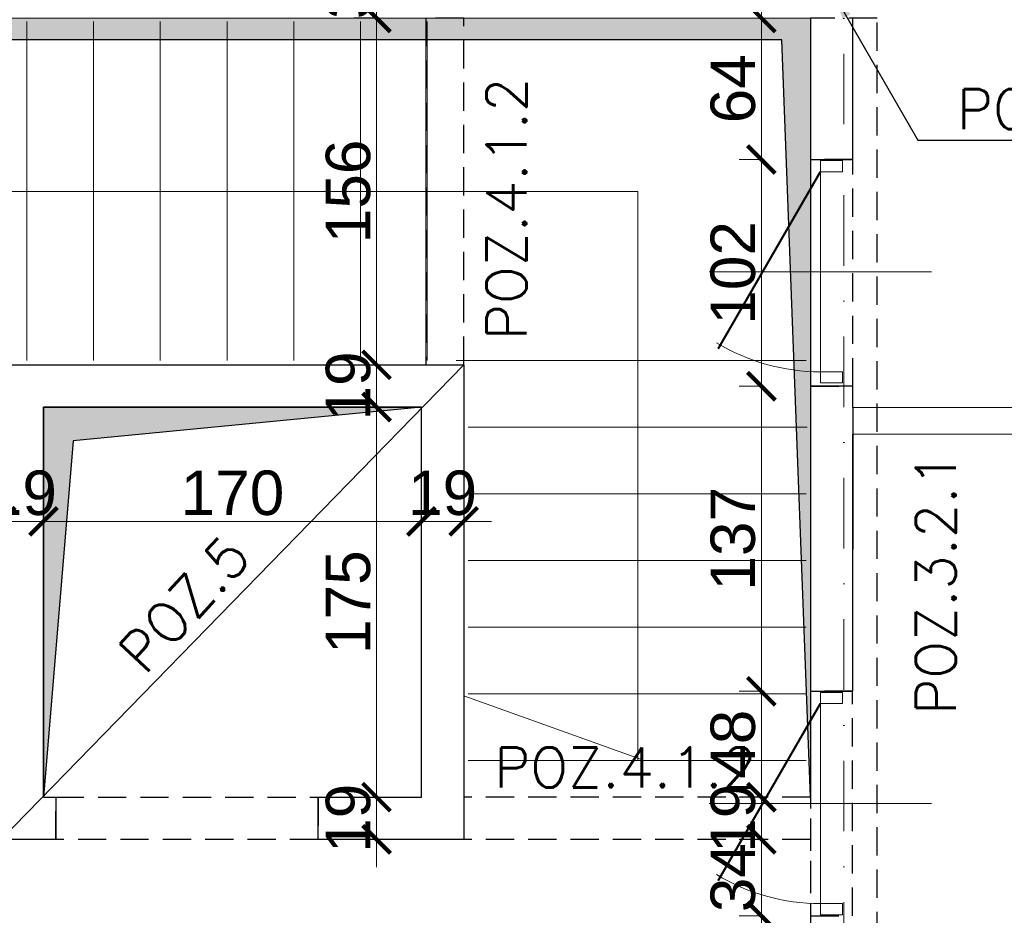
# Model space of a CAD drawing. Extents: x 4615668 to 9294084, y 5328875 to 10688993.
# Tile 37 of 67: x 4662330 to 4662773, y 5333872 to 5334275. Entities that reach past the tile are written whole.
import ezdxf

# ---------------------------------------------------------------- set-up
doc = ezdxf.new("R2010")
doc.units = 0
doc.header["$MEASUREMENT"] = 0
doc.linetypes.add('DASHDOT', pattern=[25.4, 12.7, -6.35, 0, -6.35])
doc.linetypes.add('DASHED', pattern=[19.05, 12.7, -6.35])
for name, color, linetype, lineweight in [('k', 7, 'Continuous', 13), ('K-BELKI', 5, 'DASHED', 30), ('K-OPISY', 252, 'Continuous', 15), ('K-OPISY @ 10', 252, 'Continuous', 15), ('K-SCIANY CIENKI', 163, 'Continuous', 30), ('K-WYMIARY', 7, 'Continuous', 15), ('Osie', 175, 'DASHDOT', 9)]:
    doc.layers.add(name, color=color, linetype=linetype, lineweight=lineweight)
doc.layers.add('STOLARKA', color=4, linetype='Continuous')
doc.styles.add('Arial Narrow 20', font='arial.ttf', dxfattribs={"height": 20})
doc.styles.add('Opis', font='simplex.shx')
doc.styles.add('Simplex', font='simplex.shx')
doc.dimstyles.new('1do100 ok', dxfattribs={"dimscale": 0.5, "dimtxt": 12, "dimasz": 25, "dimexe": 20, "dimexo": 0, "dimgap": 5, "dimtad": 1, "dimdec": 0, "dimzin": 9, "dimtxsty": 'Arial Narrow 20', "dimblk": 'ARCHTICK', "dimcen": 3, "dimdle": 20, "dimclrd": 256, "dimclre": 256, "dimclrt": 256, "dimadec": 0, "dimazin": 2, "dimtfac": 1, "dimtdec": 0, "dimtix": 1, "dimtmove": 2, "dimatfit": 3, "dimldrblk": 'NONE', "dimfxl": 0, "dimtvp": 1, "dimtolj": 1, "dimtzin": 0, "dimlwd": 5, "dimlwe": 5, "dimarcsym": 0})
doc.dimstyles.new('1do50', dxfattribs={"dimscale": 5, "dimtxt": 2.5, "dimasz": 2.5, "dimexe": 2.5, "dimexo": 0.5, "dimgap": 1, "dimtad": 1, "dimdec": 1, "dimrnd": 0.5, "dimzin": 12, "dimdsep": 46, "dimtxsty": 'Simplex', "dimblk": 'OBLIQUE', "dimcen": 0.5, "dimdle": 2.5, "dimclrd": 256, "dimclre": 256, "dimclrt": 256, "dimadec": 1, "dimazin": 3, "dimtfac": 1, "dimtdec": 1, "dimtix": 1, "dimtmove": 0, "dimatfit": 3, "dimfxl": 0, "dimtolj": 1, "dimtzin": 0, "dimarcsym": 0})

# ---------------------------------------------------------------- blocks, each defined once
blk = doc.blocks.new('_Oblique')
at = {"color": 0, "linetype": 'ByBlock', "lineweight": -2}
blk.add_line((-0.5, -0.5), (0.5, 0.5), dxfattribs=at)
blk = doc.blocks.new('G$C61CBF25F')
at = {"layer": 'Osie', "lineweight": 0, "ltscale": 2.5}
blk.add_line((855, 0), (855, 1880), dxfattribs=at)
blk = doc.blocks.new('_ArchTick')
at = {"color": 0, "linetype": 'ByBlock', "const_width": 0.15}
blk.add_lwpolyline([(-0.5, -0.5), (0.5, 0.5)], dxfattribs=at)
blk = doc.blocks.new('*D7056')
at = {"layer": 'Defpoints', "color": 0}
for p in [(4662554.24, 5334514.73), (4662554.24, 5334305.57), (4662135.74, 5333765.57)]:
    blk.add_point(p, dxfattribs=at)
at = {"layer": 'K-WYMIARY', "lineweight": 5, "ltscale": 40}
for p, q in [((4662135.74, 5334513.48), (4662135.74, 5334524.73)), ((4662554.24, 5334513.48), (4662554.24, 5334524.73)), ((4662125.74, 5334514.73), (4662564.24, 5334514.73))]:
    blk.add_line(p, q, dxfattribs=at)
at = {"layer": 'K-WYMIARY', "linetype": 'ByBlock', "lineweight": 5, "xscale": 12.5, "yscale": 12.5, "zscale": 12.5, "rotation": 180}
blk.add_blockref('_ArchTick', (4662135.74, 5334514.73), dxfattribs=at)
at = {"layer": 'K-WYMIARY', "linetype": 'ByBlock', "lineweight": 5, "xscale": 12.5, "yscale": 12.5, "zscale": 12.5}
blk.add_blockref('_ArchTick', (4662554.24, 5334514.73), dxfattribs=at)
at = {"layer": 'K-WYMIARY', "lineweight": 0, "ltscale": 40, "insert": (4662344.99, 5334527.44), "char_height": 20, "attachment_point": 5, "style": 'Arial Narrow 20'}
blk.add_mtext('\\A1;419', dxfattribs=at)
blk = doc.blocks.new('_None')
blk = doc.blocks.new('*D7063')
at = {"layer": 'Defpoints', "color": 0}
for p in [(4663285.74, 5334580.6), (4663285.74, 5334305.57), (4661925.74, 5333765.57)]:
    blk.add_point(p, dxfattribs=at)
at = {"layer": 'K-WYMIARY', "lineweight": 5, "ltscale": 40}
for p, q in [((4661925.74, 5334579.35), (4661925.74, 5334590.6)), ((4663285.74, 5334579.35), (4663285.74, 5334590.6)), ((4661915.74, 5334580.6), (4663295.74, 5334580.6))]:
    blk.add_line(p, q, dxfattribs=at)
at = {"layer": 'K-WYMIARY', "linetype": 'ByBlock', "lineweight": 5, "xscale": 12.5, "yscale": 12.5, "zscale": 12.5, "rotation": 180}
blk.add_blockref('_ArchTick', (4661925.74, 5334580.6), dxfattribs=at)
at = {"layer": 'K-WYMIARY', "linetype": 'ByBlock', "lineweight": 5, "xscale": 12.5, "yscale": 12.5, "zscale": 12.5}
blk.add_blockref('_ArchTick', (4663285.74, 5334580.6), dxfattribs=at)
at = {"layer": 'K-WYMIARY', "lineweight": 0, "ltscale": 40, "insert": (4662605.74, 5334593.32), "char_height": 20, "attachment_point": 5, "style": 'Arial Narrow 20'}
blk.add_mtext('\\A1;1360', dxfattribs=at)
blk = doc.blocks.new('*D7160')
at = {"layer": 'Defpoints', "color": 0}
for p in [(4662687.29, 5334275.57), (4662663.62, 5334211.93), (4662685.74, 5334211.93)]:
    blk.add_point(p, dxfattribs=at)
at = {"layer": 'k', "lineweight": 5, "ltscale": 40}
for p, q in [((4662663.62, 5334285.57), (4662663.62, 5334201.93)), ((4662664.87, 5334275.57), (4662653.62, 5334275.57)), ((4662664.87, 5334211.93), (4662653.62, 5334211.93))]:
    blk.add_line(p, q, dxfattribs=at)
at = {"layer": 'k', "linetype": 'ByBlock', "lineweight": 5, "xscale": 12.5, "yscale": 12.5, "zscale": 12.5}
for p, rotation in [((4662663.62, 5334275.57), 90), ((4662663.62, 5334211.93), 270)]:
    blk.add_blockref('_ArchTick', p, dxfattribs=dict(at, rotation=rotation))
at = {"layer": 'k', "lineweight": 0, "ltscale": 40, "insert": (4662650.91, 5334243.75), "char_height": 20, "attachment_point": 5, "rotation": 90, "style": 'Arial Narrow 20'}
blk.add_mtext('\\A1;64', dxfattribs=at)
blk = doc.blocks.new('*D7161')
at = {"layer": 'Defpoints', "color": 0}
for p in [(4662685.74, 5334211.93), (4662663.62, 5334109.93), (4662685.74, 5334109.93)]:
    blk.add_point(p, dxfattribs=at)
at = {"layer": 'k', "lineweight": 5, "ltscale": 40}
for p, q in [((4662663.62, 5334221.93), (4662663.62, 5334099.93)), ((4662664.87, 5334211.93), (4662653.62, 5334211.93)), ((4662664.87, 5334109.93), (4662653.62, 5334109.93))]:
    blk.add_line(p, q, dxfattribs=at)
at = {"layer": 'k', "linetype": 'ByBlock', "lineweight": 5, "xscale": 12.5, "yscale": 12.5, "zscale": 12.5}
for p, rotation in [((4662663.62, 5334211.93), 90), ((4662663.62, 5334109.93), 270)]:
    blk.add_blockref('_ArchTick', p, dxfattribs=dict(at, rotation=rotation))
at = {"layer": 'k', "lineweight": 0, "ltscale": 40, "insert": (4662650.91, 5334160.93), "char_height": 20, "attachment_point": 5, "rotation": 90, "style": 'Arial Narrow 20'}
blk.add_mtext('\\A1;102', dxfattribs=at)
blk = doc.blocks.new('*D7162')
at = {"layer": 'Defpoints', "color": 0}
for p in [(4662685.74, 5334109.93), (4662663.62, 5333972.72), (4662685.74, 5333972.72)]:
    blk.add_point(p, dxfattribs=at)
at = {"layer": 'k', "lineweight": 5, "ltscale": 40}
for p, q in [((4662663.62, 5334119.93), (4662663.62, 5333962.72)), ((4662664.87, 5334109.93), (4662653.62, 5334109.93)), ((4662664.87, 5333972.72), (4662653.62, 5333972.72))]:
    blk.add_line(p, q, dxfattribs=at)
at = {"layer": 'k', "linetype": 'ByBlock', "lineweight": 5, "xscale": 12.5, "yscale": 12.5, "zscale": 12.5}
for p, rotation in [((4662663.62, 5334109.93), 90), ((4662663.62, 5333972.72), 270)]:
    blk.add_blockref('_ArchTick', p, dxfattribs=dict(at, rotation=rotation))
at = {"layer": 'k', "lineweight": 0, "ltscale": 40, "insert": (4662650.9, 5334041.33), "char_height": 20, "attachment_point": 5, "rotation": 90, "style": 'Arial Narrow 20'}
blk.add_mtext('\\A1;137', dxfattribs=at)
blk = doc.blocks.new('*D7163')
at = {"layer": 'Defpoints', "color": 0}
for p in [(4662685.74, 5333972.72), (4662663.62, 5333925.1), (4662685.74, 5333925.1)]:
    blk.add_point(p, dxfattribs=at)
at = {"layer": 'k', "lineweight": 5, "ltscale": 40}
for p, q in [((4662663.62, 5333982.72), (4662663.62, 5333915.1)), ((4662664.87, 5333972.72), (4662653.62, 5333972.72)), ((4662664.87, 5333925.1), (4662653.62, 5333925.1))]:
    blk.add_line(p, q, dxfattribs=at)
at = {"layer": 'k', "linetype": 'ByBlock', "lineweight": 5, "xscale": 12.5, "yscale": 12.5, "zscale": 12.5}
for p, rotation in [((4662663.62, 5333972.72), 90), ((4662663.62, 5333925.1), 270)]:
    blk.add_blockref('_ArchTick', p, dxfattribs=dict(at, rotation=rotation))
at = {"layer": 'k', "lineweight": 0, "ltscale": 40, "insert": (4662650.91, 5333948.91), "char_height": 20, "attachment_point": 5, "rotation": 90, "style": 'Arial Narrow 20'}
blk.add_mtext('\\A1;48', dxfattribs=at)
blk = doc.blocks.new('*D7164')
at = {"layer": 'Defpoints', "color": 0}
for p in [(4662685.74, 5333925.1), (4662663.62, 5333906.14), (4662685.74, 5333906.14)]:
    blk.add_point(p, dxfattribs=at)
at = {"layer": 'k', "lineweight": 5, "ltscale": 40}
for p, q in [((4662663.62, 5333925.1), (4662663.62, 5333937.6)), ((4662663.62, 5333935.1), (4662663.62, 5333896.14)), ((4662664.87, 5333925.1), (4662653.62, 5333925.1)), ((4662664.87, 5333906.14), (4662653.62, 5333906.14)), ((4662663.62, 5333906.14), (4662663.62, 5333893.64))]:
    blk.add_line(p, q, dxfattribs=at)
at = {"layer": 'k', "linetype": 'ByBlock', "lineweight": 5, "xscale": 12.5, "yscale": 12.5, "zscale": 12.5}
for p, rotation in [((4662663.62, 5333925.1), 270), ((4662663.62, 5333906.14), 90)]:
    blk.add_blockref('_ArchTick', p, dxfattribs=dict(at, rotation=rotation))
at = {"layer": 'k', "lineweight": 0, "ltscale": 40, "insert": (4662650.91, 5333915.62), "char_height": 20, "attachment_point": 5, "rotation": 90, "style": 'Arial Narrow 20'}
blk.add_mtext('\\A1;19', dxfattribs=at)
blk = doc.blocks.new('*D7165')
at = {"layer": 'Defpoints', "color": 0}
for p in [(4662685.74, 5333906.14), (4662663.62, 5333871.72), (4662685.74, 5333871.72)]:
    blk.add_point(p, dxfattribs=at)
at = {"layer": 'k', "lineweight": 5, "ltscale": 40}
for p, q in [((4662663.62, 5333916.14), (4662663.62, 5333861.72)), ((4662664.87, 5333906.14), (4662653.62, 5333906.14)), ((4662664.87, 5333871.72), (4662653.62, 5333871.72))]:
    blk.add_line(p, q, dxfattribs=at)
at = {"layer": 'k', "linetype": 'ByBlock', "lineweight": 5, "xscale": 12.5, "yscale": 12.5, "zscale": 12.5}
for p, rotation in [((4662663.62, 5333906.14), 90), ((4662663.62, 5333871.72), 270)]:
    blk.add_blockref('_ArchTick', p, dxfattribs=dict(at, rotation=rotation))
at = {"layer": 'k', "lineweight": 0, "ltscale": 40, "insert": (4662650.9, 5333888.93), "char_height": 20, "attachment_point": 5, "rotation": 90, "style": 'Arial Narrow 20'}
blk.add_mtext('\\A1;34', dxfattribs=at)
blk = doc.blocks.new('*D7166')
at = {"layer": 'Defpoints', "color": 0}
for p in [(4662685.74, 5333871.72), (4662663.62, 5333765.57), (4662685.74, 5333765.57)]:
    blk.add_point(p, dxfattribs=at)
at = {"layer": 'k', "lineweight": 5, "ltscale": 40}
for p, q in [((4662663.62, 5333881.72), (4662663.62, 5333755.57)), ((4662664.87, 5333871.72), (4662653.62, 5333871.72)), ((4662664.87, 5333765.57), (4662653.62, 5333765.57))]:
    blk.add_line(p, q, dxfattribs=at)
at = {"layer": 'k', "linetype": 'ByBlock', "lineweight": 5, "xscale": 12.5, "yscale": 12.5, "zscale": 12.5}
for p, rotation in [((4662663.62, 5333871.72), 90), ((4662663.62, 5333765.57), 270)]:
    blk.add_blockref('_ArchTick', p, dxfattribs=dict(at, rotation=rotation))
at = {"layer": 'k', "lineweight": 0, "ltscale": 40, "insert": (4662650.91, 5333818.64), "char_height": 20, "attachment_point": 5, "rotation": 90, "style": 'Arial Narrow 20'}
blk.add_mtext('\\A1;106', dxfattribs=at)
blk = doc.blocks.new('*D7178')
at = {"layer": 'Defpoints', "color": 0}
for p in [(4662319.74, 5333906.1), (4662346.24, 5333906.1), (4662346.24, 5333845.13)]:
    blk.add_point(p, dxfattribs=at)
at = {"layer": 'k', "lineweight": 5, "ltscale": 40}
for p, q in [((4662319.74, 5333845.13), (4662307.24, 5333845.13)), ((4662309.74, 5333845.13), (4662356.24, 5333845.13)), ((4662319.74, 5333846.38), (4662319.74, 5333835.13)), ((4662346.24, 5333846.38), (4662346.24, 5333835.13)), ((4662346.24, 5333845.13), (4662358.74, 5333845.13))]:
    blk.add_line(p, q, dxfattribs=at)
at = {"layer": 'k', "linetype": 'ByBlock', "lineweight": 5, "xscale": 12.5, "yscale": 12.5, "zscale": 12.5}
blk.add_blockref('_ArchTick', (4662319.74, 5333845.13), dxfattribs=at)
at = {"layer": 'k', "linetype": 'ByBlock', "lineweight": 5, "xscale": 12.5, "yscale": 12.5, "zscale": 12.5, "rotation": 180}
blk.add_blockref('_ArchTick', (4662346.24, 5333845.13), dxfattribs=at)
at = {"layer": 'k', "lineweight": 0, "ltscale": 40, "insert": (4662332.99, 5333857.67), "char_height": 20, "attachment_point": 5, "style": 'Arial Narrow 20'}
blk.add_mtext('\\A1;27', dxfattribs=at)
blk = doc.blocks.new('*D7179')
at = {"layer": 'Defpoints', "color": 0}
for p in [(4662346.24, 5333906.1), (4662464.24, 5333906.1), (4662464.24, 5333845.13)]:
    blk.add_point(p, dxfattribs=at)
at = {"layer": 'k', "lineweight": 5, "ltscale": 40}
for p, q in [((4662336.24, 5333845.13), (4662474.24, 5333845.13)), ((4662346.24, 5333846.38), (4662346.24, 5333835.13)), ((4662464.24, 5333846.38), (4662464.24, 5333835.13))]:
    blk.add_line(p, q, dxfattribs=at)
at = {"layer": 'k', "linetype": 'ByBlock', "lineweight": 5, "xscale": 12.5, "yscale": 12.5, "zscale": 12.5, "rotation": 180}
blk.add_blockref('_ArchTick', (4662346.24, 5333845.13), dxfattribs=at)
at = {"layer": 'k', "linetype": 'ByBlock', "lineweight": 5, "xscale": 12.5, "yscale": 12.5, "zscale": 12.5}
blk.add_blockref('_ArchTick', (4662464.24, 5333845.13), dxfattribs=at)
at = {"layer": 'k', "lineweight": 0, "ltscale": 40, "insert": (4662405.24, 5333857.84), "char_height": 20, "attachment_point": 5, "style": 'Arial Narrow 20'}
blk.add_mtext('\\A1;118', dxfattribs=at)
blk = doc.blocks.new('*D7180')
at = {"layer": 'Defpoints', "color": 0}
for p in [(4662464.24, 5333906.1), (4662529.74, 5333906.1), (4662529.74, 5333845.13)]:
    blk.add_point(p, dxfattribs=at)
at = {"layer": 'k', "lineweight": 5, "ltscale": 40}
for p, q in [((4662454.24, 5333845.13), (4662539.74, 5333845.13)), ((4662464.24, 5333846.38), (4662464.24, 5333835.13)), ((4662529.74, 5333846.38), (4662529.74, 5333835.13))]:
    blk.add_line(p, q, dxfattribs=at)
at = {"layer": 'k', "linetype": 'ByBlock', "lineweight": 5, "xscale": 12.5, "yscale": 12.5, "zscale": 12.5, "rotation": 180}
blk.add_blockref('_ArchTick', (4662464.24, 5333845.13), dxfattribs=at)
at = {"layer": 'k', "linetype": 'ByBlock', "lineweight": 5, "xscale": 12.5, "yscale": 12.5, "zscale": 12.5}
blk.add_blockref('_ArchTick', (4662529.74, 5333845.13), dxfattribs=at)
at = {"layer": 'k', "lineweight": 0, "ltscale": 40, "insert": (4662496.99, 5333857.84), "char_height": 20, "attachment_point": 5, "style": 'Arial Narrow 20'}
blk.add_mtext('\\A1;66', dxfattribs=at)
blk = doc.blocks.new('*D7181')
at = {"layer": 'Defpoints', "color": 0}
for p in [(4662529.74, 5333906.1), (4662685.74, 5333906.1), (4662685.74, 5333845.13)]:
    blk.add_point(p, dxfattribs=at)
at = {"layer": 'k', "lineweight": 5, "ltscale": 40}
for p, q in [((4662519.74, 5333845.13), (4662695.74, 5333845.13)), ((4662529.74, 5333846.38), (4662529.74, 5333835.13)), ((4662685.74, 5333846.38), (4662685.74, 5333835.13))]:
    blk.add_line(p, q, dxfattribs=at)
at = {"layer": 'k', "linetype": 'ByBlock', "lineweight": 5, "xscale": 12.5, "yscale": 12.5, "zscale": 12.5, "rotation": 180}
blk.add_blockref('_ArchTick', (4662529.74, 5333845.13), dxfattribs=at)
at = {"layer": 'k', "linetype": 'ByBlock', "lineweight": 5, "xscale": 12.5, "yscale": 12.5, "zscale": 12.5}
blk.add_blockref('_ArchTick', (4662685.74, 5333845.13), dxfattribs=at)
at = {"layer": 'k', "lineweight": 0, "ltscale": 40, "insert": (4662607.74, 5333857.84), "char_height": 20, "attachment_point": 5, "style": 'Arial Narrow 20'}
blk.add_mtext('\\A1;156', dxfattribs=at)
blk = doc.blocks.new('*D7182')
at = {"layer": 'Defpoints', "color": 0}
for p in [(4662321.74, 5334119.57), (4662340.74, 5334100.57), (4662340.74, 5334049.17)]:
    blk.add_point(p, dxfattribs=at)
at = {"layer": 'k', "lineweight": 5, "ltscale": 40}
for p, q in [((4662321.74, 5334049.17), (4662309.24, 5334049.17)), ((4662311.74, 5334049.17), (4662350.74, 5334049.17)), ((4662321.74, 5334050.42), (4662321.74, 5334039.17)), ((4662340.74, 5334050.42), (4662340.74, 5334039.17)), ((4662340.74, 5334049.17), (4662353.24, 5334049.17))]:
    blk.add_line(p, q, dxfattribs=at)
at = {"layer": 'k', "linetype": 'ByBlock', "lineweight": 5, "xscale": 12.5, "yscale": 12.5, "zscale": 12.5}
blk.add_blockref('_ArchTick', (4662321.74, 5334049.17), dxfattribs=at)
at = {"layer": 'k', "linetype": 'ByBlock', "lineweight": 5, "xscale": 12.5, "yscale": 12.5, "zscale": 12.5, "rotation": 180}
blk.add_blockref('_ArchTick', (4662340.74, 5334049.17), dxfattribs=at)
at = {"layer": 'k', "lineweight": 0, "ltscale": 40, "insert": (4662331.24, 5334061.89), "char_height": 20, "attachment_point": 5, "style": 'Arial Narrow 20'}
blk.add_mtext('\\A1;19', dxfattribs=at)
blk = doc.blocks.new('*D7183')
at = {"layer": 'Defpoints', "color": 0}
for p in [(4662340.74, 5334100.57), (4662510.74, 5334065.82), (4662510.74, 5334049.17)]:
    blk.add_point(p, dxfattribs=at)
at = {"layer": 'k', "lineweight": 5, "ltscale": 40}
for p, q in [((4662330.74, 5334049.17), (4662520.74, 5334049.17)), ((4662340.74, 5334050.42), (4662340.74, 5334039.17)), ((4662510.74, 5334050.42), (4662510.74, 5334039.17))]:
    blk.add_line(p, q, dxfattribs=at)
at = {"layer": 'k', "linetype": 'ByBlock', "lineweight": 5, "xscale": 12.5, "yscale": 12.5, "zscale": 12.5, "rotation": 180}
blk.add_blockref('_ArchTick', (4662340.74, 5334049.17), dxfattribs=at)
at = {"layer": 'k', "linetype": 'ByBlock', "lineweight": 5, "xscale": 12.5, "yscale": 12.5, "zscale": 12.5}
blk.add_blockref('_ArchTick', (4662510.74, 5334049.17), dxfattribs=at)
at = {"layer": 'k', "lineweight": 0, "ltscale": 40, "insert": (4662425.74, 5334061.89), "char_height": 20, "attachment_point": 5, "style": 'Arial Narrow 20'}
blk.add_mtext('\\A1;170', dxfattribs=at)
blk = doc.blocks.new('*D7184')
at = {"layer": 'Defpoints', "color": 0}
for p in [(4662510.74, 5334065.82), (4662529.74, 5334065.82), (4662529.74, 5334049.17)]:
    blk.add_point(p, dxfattribs=at)
at = {"layer": 'k', "lineweight": 5, "ltscale": 40}
for p, q in [((4662510.74, 5334049.17), (4662498.24, 5334049.17)), ((4662500.74, 5334049.17), (4662539.74, 5334049.17)), ((4662510.74, 5334050.42), (4662510.74, 5334039.17)), ((4662529.74, 5334050.42), (4662529.74, 5334039.17)), ((4662529.74, 5334049.17), (4662542.24, 5334049.17))]:
    blk.add_line(p, q, dxfattribs=at)
at = {"layer": 'k', "linetype": 'ByBlock', "lineweight": 5, "xscale": 12.5, "yscale": 12.5, "zscale": 12.5}
blk.add_blockref('_ArchTick', (4662510.74, 5334049.17), dxfattribs=at)
at = {"layer": 'k', "linetype": 'ByBlock', "lineweight": 5, "xscale": 12.5, "yscale": 12.5, "zscale": 12.5, "rotation": 180}
blk.add_blockref('_ArchTick', (4662529.74, 5334049.17), dxfattribs=at)
at = {"layer": 'k', "lineweight": 0, "ltscale": 40, "insert": (4662520.24, 5334061.89), "char_height": 20, "attachment_point": 5, "style": 'Arial Narrow 20'}
blk.add_mtext('\\A1;19', dxfattribs=at)
blk = doc.blocks.new('*D7185')
at = {"layer": 'Defpoints', "color": 0}
for p in [(4662473.65, 5334119.57), (4662473.65, 5334100.57), (4662490.54, 5334100.57)]:
    blk.add_point(p, dxfattribs=at)
at = {"layer": 'k', "lineweight": 5, "ltscale": 40}
for p, q in [((4662490.54, 5334119.57), (4662490.54, 5334132.07)), ((4662490.54, 5334129.57), (4662490.54, 5334090.57)), ((4662489.29, 5334119.57), (4662500.54, 5334119.57)), ((4662489.29, 5334100.57), (4662500.54, 5334100.57)), ((4662490.54, 5334100.57), (4662490.54, 5334088.07))]:
    blk.add_line(p, q, dxfattribs=at)
at = {"layer": 'k', "linetype": 'ByBlock', "lineweight": 5, "xscale": 12.5, "yscale": 12.5, "zscale": 12.5}
for p, rotation in [((4662490.54, 5334119.57), 270), ((4662490.54, 5334100.57), 90)]:
    blk.add_blockref('_ArchTick', p, dxfattribs=dict(at, rotation=rotation))
at = {"layer": 'k', "lineweight": 0, "ltscale": 40, "insert": (4662477.83, 5334110.07), "char_height": 20, "attachment_point": 5, "rotation": 90, "style": 'Arial Narrow 20'}
blk.add_mtext('\\A1;19', dxfattribs=at)
blk = doc.blocks.new('*D7186')
at = {"layer": 'Defpoints', "color": 0}
for p in [(4662473.65, 5334100.57), (4662487.49, 5333925.1), (4662490.54, 5333925.1)]:
    blk.add_point(p, dxfattribs=at)
at = {"layer": 'k', "lineweight": 5, "ltscale": 40}
for p, q in [((4662490.54, 5334110.57), (4662490.54, 5333915.1)), ((4662489.29, 5334100.57), (4662500.54, 5334100.57)), ((4662489.29, 5333925.1), (4662500.54, 5333925.1))]:
    blk.add_line(p, q, dxfattribs=at)
at = {"layer": 'k', "linetype": 'ByBlock', "lineweight": 5, "xscale": 12.5, "yscale": 12.5, "zscale": 12.5}
for p, rotation in [((4662490.54, 5334100.57), 90), ((4662490.54, 5333925.1), 270)]:
    blk.add_blockref('_ArchTick', p, dxfattribs=dict(at, rotation=rotation))
at = {"layer": 'k', "lineweight": 0, "ltscale": 40, "insert": (4662477.83, 5334012.83), "char_height": 20, "attachment_point": 5, "rotation": 90, "style": 'Arial Narrow 20'}
blk.add_mtext('\\A1;175', dxfattribs=at)
blk = doc.blocks.new('*D7187')
at = {"layer": 'Defpoints', "color": 0}
for p in [(4662487.49, 5333925.1), (4662479.96, 5333906.1), (4662490.54, 5333906.1)]:
    blk.add_point(p, dxfattribs=at)
at = {"layer": 'k', "lineweight": 5, "ltscale": 40}
for p, q in [((4662490.54, 5333925.1), (4662490.54, 5333937.6)), ((4662490.54, 5333935.1), (4662490.54, 5333896.1)), ((4662489.29, 5333925.1), (4662500.54, 5333925.1)), ((4662489.29, 5333906.1), (4662500.54, 5333906.1)), ((4662490.54, 5333906.1), (4662490.54, 5333893.6))]:
    blk.add_line(p, q, dxfattribs=at)
at = {"layer": 'k', "linetype": 'ByBlock', "lineweight": 5, "xscale": 12.5, "yscale": 12.5, "zscale": 12.5}
for p, rotation in [((4662490.54, 5333925.1), 270), ((4662490.54, 5333906.1), 90)]:
    blk.add_blockref('_ArchTick', p, dxfattribs=dict(at, rotation=rotation))
at = {"layer": 'k', "lineweight": 0, "ltscale": 40, "insert": (4662477.83, 5333915.6), "char_height": 20, "attachment_point": 5, "rotation": 90, "style": 'Arial Narrow 20'}
blk.add_mtext('\\A1;19', dxfattribs=at)
blk = doc.blocks.new('*D7188')
at = {"layer": 'Defpoints', "color": 0}
for p in [(4662490.54, 5334275.58), (4662512.74, 5334275.58), (4662457, 5334119.57)]:
    blk.add_point(p, dxfattribs=at)
at = {"layer": 'k', "lineweight": 5, "ltscale": 40}
for p, q in [((4662490.54, 5334109.57), (4662490.54, 5334285.58)), ((4662491.79, 5334275.58), (4662480.54, 5334275.58)), ((4662489.29, 5334119.57), (4662500.54, 5334119.57))]:
    blk.add_line(p, q, dxfattribs=at)
at = {"layer": 'k', "linetype": 'ByBlock', "lineweight": 5, "xscale": 12.5, "yscale": 12.5, "zscale": 12.5}
for p, rotation in [((4662490.54, 5334275.58), 90), ((4662490.54, 5334119.57), 270)]:
    blk.add_blockref('_ArchTick', p, dxfattribs=dict(at, rotation=rotation))
at = {"layer": 'k', "lineweight": 0, "ltscale": 40, "insert": (4662477.83, 5334197.57), "char_height": 20, "attachment_point": 5, "rotation": 90, "style": 'Arial Narrow 20'}
blk.add_mtext('\\A1;156', dxfattribs=at)
blk = doc.blocks.new('*D7189')
at = {"layer": 'Defpoints', "color": 0}
for p in [(4662490.54, 5334305.57), (4662512.74, 5334305.57), (4662512.74, 5334275.58)]:
    blk.add_point(p, dxfattribs=at)
at = {"layer": 'k', "lineweight": 5, "ltscale": 40}
for p, q in [((4662490.54, 5334305.57), (4662490.54, 5334318.07)), ((4662490.54, 5334265.58), (4662490.54, 5334315.57)), ((4662491.79, 5334305.57), (4662480.54, 5334305.57)), ((4662491.79, 5334275.58), (4662480.54, 5334275.58)), ((4662490.54, 5334275.58), (4662490.54, 5334263.08))]:
    blk.add_line(p, q, dxfattribs=at)
at = {"layer": 'k', "linetype": 'ByBlock', "lineweight": 5, "xscale": 12.5, "yscale": 12.5, "zscale": 12.5}
for p, rotation in [((4662490.54, 5334305.57), 270), ((4662490.54, 5334275.58), 90)]:
    blk.add_blockref('_ArchTick', p, dxfattribs=dict(at, rotation=rotation))
at = {"layer": 'k', "lineweight": 0, "ltscale": 40, "insert": (4662477.82, 5334290.57), "char_height": 20, "attachment_point": 5, "rotation": 90, "style": 'Arial Narrow 20'}
blk.add_mtext('\\A1;30', dxfattribs=at)

msp = doc.modelspace()

# ---------------------------------------------------------------- hatches: boundary and pattern name
at = {"layer": 'K-SCIANY CIENKI'}
h = msp.add_hatch(color=256, dxfattribs=at)
h.paths.add_polyline_path([(4662340.74, 5333925.06), (4662340.74, 5334100.57), (4662510.74, 5334100.57), (4662354.14, 5334085.46)], flags=17)
h.paths.add_polyline_path([(4662165.74, 5333925.06), (4662165.74, 5334275.62), (4662685.74, 5334275.56), (4662685.74, 5333925.1), (4662672.77, 5334265.78), (4662183.36, 5334265.78)])

# ---------------------------------------------------------------- linework, layer by layer
at = {"layer": 'K-BELKI'}
for p, q in [((4662685.74, 5333925.1), (4662529.74, 5333925.1)), ((4662685.74, 5333906.14), (4662529.74, 5333906.14))]:
    msp.add_line(p, q, dxfattribs=at)
for points in [[(4662512.74, 5334119.56), (4662529.74, 5334119.56), (4662529.74, 5334275.57), (4662512.74, 5334275.57)], [(4662685.74, 5333765.57), (4662715.74, 5333765.57), (4662715.74, 5334275.57), (4662685.74, 5334275.57)], [(4662704.74, 5334211.93), (4662685.74, 5334211.93), (4662685.74, 5334109.93), (4662704.74, 5334109.93)], [(4662704.67, 5333972.72), (4662685.74, 5333972.72), (4662685.74, 5333871.72), (4662704.67, 5333871.72)], [(4662346.24, 5333925.1), (4662464.24, 5333925.1), (4662464.24, 5333906.1), (4662346.24, 5333906.1)]]:
    msp.add_lwpolyline(points, close=True, dxfattribs=at)
at = {"layer": 'K-OPISY'}
msp.add_line((4662321.74, 5333906.1), (4662529.74, 5334119.57), dxfattribs=at)
at = {"layer": 'K-SCIANY CIENKI'}
for p, q in [((4662685.74, 5334275.57), (4662685.74, 5334211.93)), ((4662704.74, 5334211.93), (4662704.74, 5334275.57)), ((4662685.74, 5334211.93), (4662704.74, 5334211.93)), ((4662321.74, 5334119.57), (4662529.74, 5334119.57)), ((4662529.74, 5334119.57), (4662529.74, 5333906.1)), ((4662704.74, 5334109.93), (4662685.74, 5334109.93)), ((4662685.74, 5334109.93), (4662685.74, 5333972.72)), ((4662704.74, 5334100.43), (4662704.74, 5334109.93)), ((4662510.74, 5334100.57), (4662340.74, 5334100.57)), ((4662340.74, 5334100.57), (4662340.74, 5333925.06)), ((4662510.74, 5333925.1), (4662510.74, 5334100.57)), ((4662704.74, 5334100.43), (4662704.67, 5333972.72)), ((4662704.74, 5333972.72), (4662704.74, 5334088.43)), ((4662685.74, 5333972.72), (4662704.74, 5333972.72)), ((4662340.74, 5333925.06), (4662346.24, 5333925.06)), ((4662346.24, 5333925.1), (4662346.24, 5333906.1)), ((4662464.24, 5333906.1), (4662464.24, 5333925.1)), ((4662464.24, 5333925.1), (4662510.74, 5333925.1)), ((4662346.24, 5333906.1), (4662321.74, 5333906.1)), ((4662529.74, 5333906.1), (4662464.24, 5333906.1))]:
    msp.add_line(p, q, dxfattribs=at)
for points in [[(4662165.74, 5333925.06), (4662165.74, 5334275.62), (4662685.74, 5334275.56), (4662685.74, 5333925.1), (4662672.77, 5334265.78), (4662183.36, 5334265.78), (4662165.74, 5333925.06)], [(4662340.74, 5333925.06), (4662340.74, 5334100.57), (4662510.74, 5334100.57), (4662354.14, 5334085.46), (4662340.74, 5333925.06)]]:
    msp.add_lwpolyline(points, dxfattribs=at)
at = {"layer": 'K-WYMIARY', "lineweight": 15}
for p, q in [((4662333.28, 5334121.57), (4662333.28, 5334274.07)), ((4662363.28, 5334121.57), (4662363.28, 5334274.07)), ((4662393.28, 5334121.57), (4662393.28, 5334274.07)), ((4662423.28, 5334121.57), (4662423.28, 5334274.07)), ((4662453.28, 5334121.57), (4662453.28, 5334274.07)), ((4662483.28, 5334121.57), (4662483.28, 5334274.07)), ((4662512.74, 5334275.57), (4662512.74, 5334119.56)), ((4662513.28, 5334121.57), (4662513.28, 5334274.07)), ((4662243.49, 5334197.57), (4662607.99, 5334197.57)), ((4662607.99, 5334197.57), (4662607.99, 5333941.57)), ((4662512.74, 5334119.56), (4662529.74, 5334119.56)), ((4662526.28, 5334121.57), (4662683.78, 5334121.57)), ((4662531.74, 5334091.57), (4662684.24, 5334091.57)), ((4662531.74, 5334061.57), (4662683.78, 5334061.57)), ((4662531.74, 5334031.57), (4662683.78, 5334031.57)), ((4662531.74, 5334001.57), (4662683.78, 5334001.57)), ((4662531.74, 5333971.57), (4662683.78, 5333971.57)), ((4662609.78, 5333942.07), (4662529.78, 5333970.75)), ((4662531.74, 5333941.57), (4662683.78, 5333941.57))]:
    msp.add_line(p, q, dxfattribs=at).dxf.unprotected_set("ltscale", 0)
at = {"layer": 'K-WYMIARY'}
for p, q in [((4662912.58, 5334100.43), (4662704.74, 5334100.43)), ((4662704.74, 5334088.43), (4662912.58, 5334088.43))]:
    msp.add_line(p, q, dxfattribs=at)
at = {"layer": 'STOLARKA', "color": 252, "linetype": 'Continuous', "lineweight": 0}
for p, q in [((4662690.17, 5334116.43), (4662690.17, 5334206.43)), ((4662640.17, 5334161.43), (4662740.17, 5334161.43)), ((4662690.17, 5333877.22), (4662690.17, 5333967.22)), ((4662640.17, 5333922.22), (4662740.17, 5333922.22))]:
    msp.add_line(p, q, dxfattribs=at)
for points in [[(4662700.17, 5334206.43), (4662690.17, 5334206.43), (4662690.17, 5334211.43), (4662700.17, 5334211.43)], [(4662700.17, 5334116.43), (4662690.17, 5334116.43), (4662690.17, 5334111.43), (4662700.17, 5334111.43)], [(4662700.17, 5333967.22), (4662690.17, 5333967.22), (4662690.17, 5333972.22), (4662700.17, 5333972.22)], [(4662700.17, 5333877.22), (4662690.17, 5333877.22), (4662690.17, 5333872.22), (4662700.17, 5333872.22)]]:
    msp.add_lwpolyline(points, close=True, dxfattribs=at)
at = {"layer": 'STOLARKA', "color": 252, "linetype": 'Continuous', "lineweight": 0, "const_width": 1}
for points in [[(4662690.17, 5334206.43), (4662644.17, 5334126.76)], [(4662690.17, 5333967.22), (4662644.17, 5333887.55)]]:
    msp.add_lwpolyline(points, dxfattribs=at)
at = {"layer": 'STOLARKA', "color": 252, "linetype": 'Continuous', "lineweight": 0}
for centre in [(4662690.17, 5334206.43), (4662690.17, 5333967.22)]:
    msp.add_arc(centre, 90, 238.7267, 270, dxfattribs=at)

# ---------------------------------------------------------------- block references
at = {"lineweight": 0, "ltscale": 40}
msp.add_blockref('G$C61CBF25F', (4661845.74, 5332510.57), dxfattribs=at)

# ---------------------------------------------------------------- texts
at = {"layer": 'K-OPISY', "insert": (4662751.55, 5334225.58), "char_height": 18, "attachment_point": 7, "style": 'Simplex'}
msp.add_mtext('{\\C0;POZ.3.3.4}', dxfattribs=at)
at = {"layer": 'K-OPISY @ 10', "char_height": 18, "width": 427.8745, "attachment_point": 1, "style": 'Opis'}
for s, insert, rotation in [('{\\C0;POZ.4.1.2}', (4662539.96, 5334130.67), 90), ('{\\C0;POZ.3.2.1}', (4662733.04, 5333962.17), 90), ('{\\C0;POZ.5}', (4662373.09, 5333991.8), 47.2655), ('{\\C0;POZ.4.1.2}', (4662543.51, 5333947.51), 0)]:
    msp.add_mtext(s, dxfattribs=dict(at, insert=insert, rotation=rotation))

# ---------------------------------------------------------------- dimensions: what is measured, and where the dimension line sits
at = {"layer": 'k', "lineweight": 0, "ltscale": 40}
for base, p1, p2, picture, middle in [((4662490.54, 5334305.57), (4662512.74, 5334275.58), (4662512.74, 5334305.57), '*D7189', (4662477.82, 5334290.57)), ((4662490.54, 5334275.58), (4662457, 5334119.57), (4662512.74, 5334275.58), '*D7188', (4662477.83, 5334197.57)), ((4662663.62, 5334211.93), (4662687.29, 5334275.57), (4662685.74, 5334211.93), '*D7160', (4662650.91, 5334243.75)), ((4662663.62, 5334109.93), (4662685.74, 5334211.93), (4662685.74, 5334109.93), '*D7161', (4662650.91, 5334160.93)), ((4662490.54, 5334100.57), (4662473.65, 5334119.57), (4662473.65, 5334100.57), '*D7185', (4662477.83, 5334110.07)), ((4662663.62, 5333972.72), (4662685.74, 5334109.93), (4662685.74, 5333972.72), '*D7162', (4662650.9, 5334041.33)), ((4662490.54, 5333925.1), (4662473.65, 5334100.57), (4662487.49, 5333925.1), '*D7186', (4662477.83, 5334012.83)), ((4662663.62, 5333925.1), (4662685.74, 5333972.72), (4662685.74, 5333925.1), '*D7163', (4662650.91, 5333948.91)), ((4662490.54, 5333906.1), (4662487.49, 5333925.1), (4662479.96, 5333906.1), '*D7187', (4662477.83, 5333915.6)), ((4662663.62, 5333906.14), (4662685.74, 5333925.1), (4662685.74, 5333906.14), '*D7164', (4662650.91, 5333915.62)), ((4662663.62, 5333871.72), (4662685.74, 5333906.14), (4662685.74, 5333871.72), '*D7165', (4662650.9, 5333888.93)), ((4662663.62, 5333765.57), (4662685.74, 5333871.72), (4662685.74, 5333765.57), '*D7166', (4662650.91, 5333818.64))]:
    dim = msp.add_linear_dim(base=base, p1=p1, p2=p2, angle=90, dimstyle='1do100 ok', override={"dimfxl": 2.5}, dxfattribs=at)
    dim.commit()
    dim.dimension.update_dxf_attribs({"geometry": picture, "text_midpoint": middle})
for base, p1, p2, picture, middle in [((4662340.74, 5334049.17), (4662321.74, 5334119.57), (4662340.74, 5334100.57), '*D7182', (4662331.24, 5334061.89)), ((4662510.74, 5334049.17), (4662340.74, 5334100.57), (4662510.74, 5334065.82), '*D7183', (4662425.74, 5334061.89)), ((4662529.74, 5334049.17), (4662510.74, 5334065.82), (4662529.74, 5334065.82), '*D7184', (4662520.24, 5334061.89)), ((4662346.24356, 5333845.133359), (4662319.743559, 5333906.096675), (4662346.24356, 5333906.096675), '*D7178', (4662332.993559, 5333857.674287)), ((4662464.24, 5333845.13), (4662346.24, 5333906.1), (4662464.24, 5333906.1), '*D7179', (4662405.24, 5333857.84)), ((4662529.74355943, 5333845.13335922), (4662464.24355943, 5333906.0966749), (4662529.74355943, 5333906.0966749), '*D7180', (4662496.99355943, 5333857.84481898)), ((4662685.74, 5333845.13), (4662529.74, 5333906.1), (4662685.74, 5333906.1), '*D7181', (4662607.74, 5333857.84))]:
    dim = msp.add_linear_dim(base=base, p1=p1, p2=p2, dimstyle='1do100 ok', override={"dimfxl": 2.5}, dxfattribs=at)
    dim.commit()
    dim.dimension.update_dxf_attribs({"geometry": picture, "text_midpoint": middle})
at = {"layer": 'K-WYMIARY', "lineweight": 0, "ltscale": 40}
for base, p1, p2, picture, middle in [((4663285.74, 5334580.6), (4661925.74, 5333765.57), (4663285.74, 5334305.57), '*D7063', (4662605.74, 5334593.32)), ((4662554.24355943, 5334514.73317191), (4662135.74355943, 5333765.56576527), (4662554.24355943, 5334305.56576551), '*D7056', (4662344.99355943, 5334527.44463167))]:
    dim = msp.add_linear_dim(base=base, p1=p1, p2=p2, dimstyle='1do100 ok', override={"dimfxl": 2.5}, dxfattribs=at)
    dim.commit()
    dim.dimension.update_dxf_attribs({"geometry": picture, "text_midpoint": middle})

# ---------------------------------------------------------------- leaders
at = {"layer": 'K-OPISY', "annotation_type": 0, "has_hookline": 1, "hookline_direction": 0, "text_width": 126.86}
msp.add_leader([(4662695.72, 5334287.09), (4662734.05, 5334220.58), (4662746.55, 5334220.58)], dimstyle='1do50', override={"dimgap": 1, "dimtad": 1}, dxfattribs=at)

doc.saveas('drawing.dxf')
